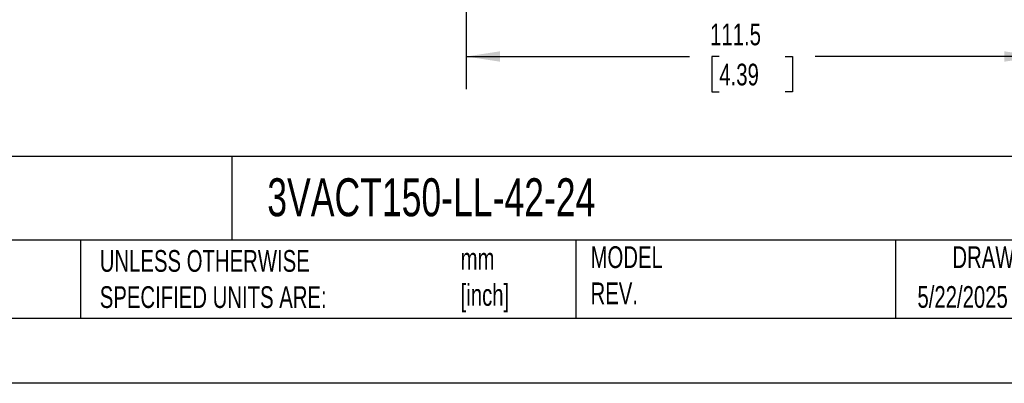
# Model space of a CAD drawing. Header units: millimetres. Extents: x 0 to 1397, y 0 to 1080.
# Tile 7 of 14: x 675 to 1155, y 0 to 177. Entities that reach past the tile are written whole.
import ezdxf

# ---------------------------------------------------------------- set-up
doc = ezdxf.new("R2010")
doc.units = ezdxf.units.MM
doc.header["$LTSCALE"] = 5
doc.linetypes.add('CENTERX2', pattern=[20.32, 12.7, -2.54, 2.54, -2.54])
doc.layers.add('DIMENSIONS', color=140, linetype='Continuous', lineweight=25)
doc.layers.add('TEXT', color=140, linetype='Continuous', lineweight=25)
doc.styles.add('SLDTEXTSTYLE0', font='TXT', dxfattribs={"width": 0.7})
doc.dimstyles.new('SLDDIMSTYLE0', dxfattribs={"dimtxt": 10.790039, "dimasz": 16.51, "dimexe": 0, "dimexo": 0.0625, "dimgap": 2.69751, "dimtad": 0, "dimtih": 1, "dimtoh": 1, "dimdec": 1, "dimlfac": 0.4, "dimrnd": 1e-09, "dimzin": 12, "dimdsep": 46, "dimtxsty": 'SLDTEXTSTYLE0', "dimsah": 1, "dimcen": 0.09, "dimadec": 0, "dimazin": 3, "dimtfac": 1, "dimtdec": 1, "dimtofl": 0, "dimtmove": 0, "dimatfit": 3, "dimfxl": 0, "dimfrac": 2, "dimtolj": 1, "dimtzin": 12, "dimarcsym": 0})

# ---------------------------------------------------------------- blocks, each defined once
blk = doc.blocks.new('_D_9')
at = {"layer": 'DIMENSIONS'}
for p, q in [((893.07, 255.94), (893.07, 143.49)), ((1171.91, 255.94), (1171.91, 143.49)), ((893.07, 159.37), (1001.84, 159.37)), ((1016.46, 159.37), (1012.84, 159.37)), ((1012.84, 159.37), (1012.84, 142.22)), ((1048.53, 159.37), (1052.15, 159.37)), ((1052.15, 159.37), (1052.15, 142.22)), ((1171.91, 159.37), (1063.15, 159.37)), ((1012.84, 142.22), (1016.46, 142.22)), ((1052.15, 142.22), (1048.53, 142.22))]:
    blk.add_line(p, q, dxfattribs=at)
for points in [[(893.07, 159.37), (909.58, 156.83), (909.58, 161.91)], [(1171.91, 159.37), (1155.4, 161.91), (1155.4, 156.83)]]:
    blk.add_solid(points, dxfattribs=at)
at = {"layer": 'DIMENSIONS', "char_height": 10.583, "attachment_point": 1, "style": 'SLDTEXTSTYLE0'}
for s, insert in [('111.5', (1011.97, 175.43)), ('4.39', (1016.46, 155.86))]:
    blk.add_mtext(s, dxfattribs=dict(at, insert=insert))

msp = doc.modelspace()

# ---------------------------------------------------------------- linework, layer by layer
at = {"color": 7, "linetype": 'Continuous'}
msp.add_line((1397.01, 0.01), (0.01, 0.01), dxfattribs=at)
at = {"layer": 'TEXT'}
for p, q in [((1365.25, 110.63), (31.75, 110.63)), ((778.79, 110.63), (778.79, 69.85)), ((1365.25, 69.85), (31.75, 69.85)), ((704.99, 69.85), (704.99, 31.75)), ((946.5, 69.85), (946.5, 31.75)), ((1102.33, 69.85), (1102.33, 31.75)), ((31.75, 31.75), (1365.25, 31.75))]:
    msp.add_line(p, q, dxfattribs=at)

# ---------------------------------------------------------------- texts
at = {"layer": 'TEXT', "linetype": 'CENTERX2', "lineweight": 18, "style": 'SLDTEXTSTYLE0'}
for s, insert, char_height, attachment_point in [('3VACT150-LL-42-24', (796.04, 99.99), 18.5208, 1), ('UNLESS OTHERWISE ^JSPECIFIED UNITS ARE:', (714.35, 64.98), 10.5833, 1), ('mm^J[inch]', (890.32, 66.02), 10.583, 1), ('MODEL ^JREV.', (953.67, 66.82), 10.5833, 1), ('DRAWING DATE', (1168.63, 66.82), 10.5833, 2), ('5/22/2025', (1113.06, 47.41), 10.583, 1)]:
    msp.add_mtext(s, dxfattribs=dict(at, insert=insert, char_height=char_height, attachment_point=attachment_point))

# ---------------------------------------------------------------- dimensions: what is measured, and where the dimension line sits
at = {"layer": 'DIMENSIONS'}
dim = msp.add_linear_dim(base=(1171.91, 159.37), p1=(893.07, 262.29), p2=(1171.91, 262.29), angle=360, dimstyle='SLDDIMSTYLE0', dxfattribs=at)
dim.commit()
dim.dimension.update_dxf_attribs({"geometry": '_D_9', "text_midpoint": (1032.49, 159.37), "dimtype": 160})

doc.saveas('drawing.dxf')
